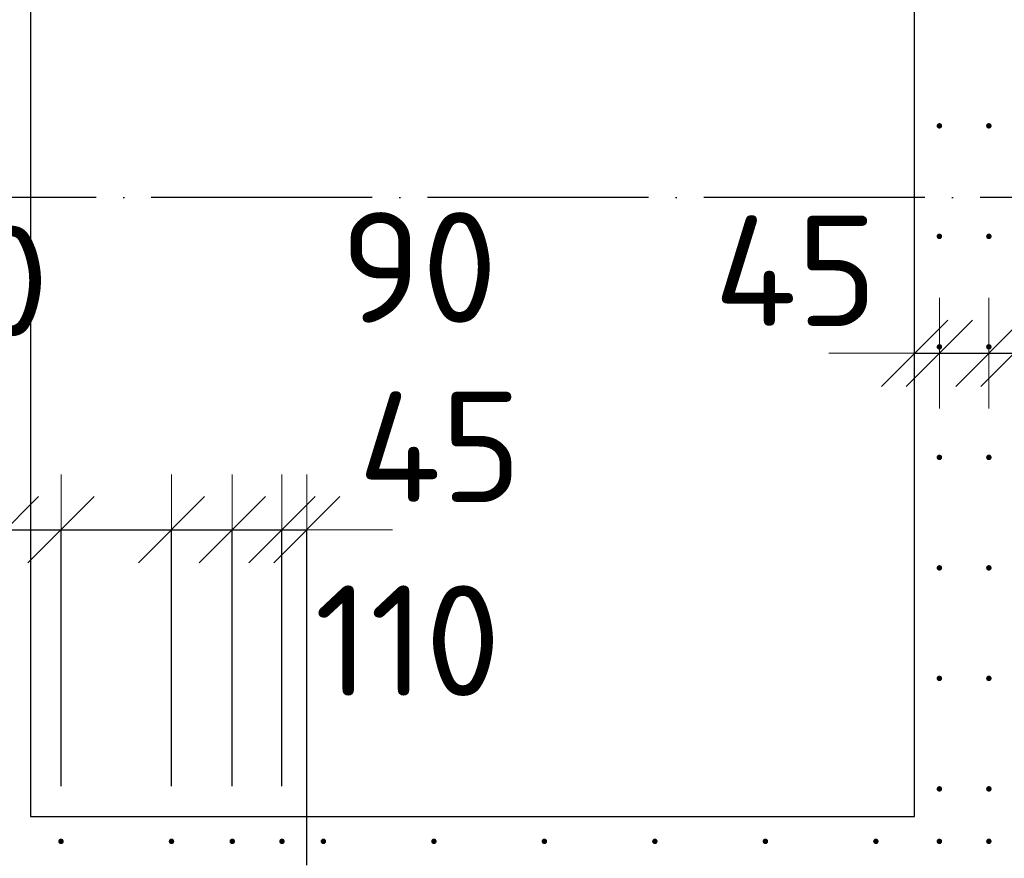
# Model space of a CAD drawing. Header units: millimetres. Extents: x 76517 to 124426, y -73423 to -21861.
# Tile 95 of 114: x 88480 to 90262, y -35576 to -34058. Entities that reach past the tile are written whole.
import ezdxf

# ---------------------------------------------------------------- set-up
doc = ezdxf.new("R2010")
doc.units = ezdxf.units.MM
doc.header["$PDMODE"] = 65
doc.linetypes.add('______11', pattern=[500, 400, -50, 0, -50])
doc.linetypes.add('______5', pattern=[1100, 800, -100, 100, -100])
for name, color, linetype, lineweight in [('Арм.стержн. Выпуски', 180, 'Continuous', 35), ('Размерная линия_ общее_1', 7, 'Continuous', 13), ('Стена_ общее', 7, 'Continuous', 35)]:
    doc.layers.add(name, color=color, linetype=linetype, lineweight=lineweight)
doc.layers.add('Осевая линия_ общее', color=7, linetype='______5', lineweight=13, true_color=0xa0a0a0)
doc.styles.add('ISOCPEUR', font='ISOCPEUR')
doc.dimstyles.new('DIMSTYLE_10', dxfattribs={"dimtxt": 200, "dimasz": 200, "dimexe": 0, "dimexo": 0, "dimgap": 100, "dimtad": 2, "dimdec": 0, "dimrnd": 5, "dimzin": 12, "dimdsep": 46, "dimtxsty": 'ISOCPEUR', "dimblk1": 'ALL_ML_STRICH', "dimblk2": 'ALL_ML_STRICH', "dimsah": 1, "dimcen": 0, "dimclrd": 7, "dimclre": 256, "dimclrt": 7, "dimadec": 0, "dimazin": 0, "dimtfac": 1, "dimtdec": 0, "dimtix": 1, "dimtmove": 2, "dimatfit": 3, "dimfxl": 0, "dimtvp": 1.2, "dimtzin": 0, "dimlwd": 0, "dimlwe": -3, "dimarcsym": 0})
doc.dimstyles.new('DIMSTYLE_15', dxfattribs={"dimtxt": 200, "dimasz": 200, "dimexe": 0, "dimexo": 0, "dimgap": 100, "dimtad": 0, "dimdec": 0, "dimrnd": 5, "dimzin": 12, "dimdsep": 46, "dimtxsty": 'ISOCPEUR', "dimblk1": 'ALL_ML_STRICH', "dimblk2": 'ALL_ML_STRICH', "dimsah": 1, "dimcen": 0, "dimclrd": 7, "dimclre": 256, "dimclrt": 7, "dimadec": 0, "dimazin": 0, "dimtfac": 1, "dimtdec": 0, "dimtix": 1, "dimtmove": 2, "dimatfit": 3, "dimfxl": 0, "dimtvp": 1.2, "dimtzin": 0, "dimlwd": 0, "dimlwe": -3, "dimarcsym": 0})

# ---------------------------------------------------------------- blocks, each defined once
blk = doc.blocks.new('ALL_ML_STRICH')
at = {"color": 0, "linetype": 'ByBlock', "lineweight": -2}
for p, q in [((0, -0.5), (0, 0.5)), ((-0.3, -0.3), (0.3, 0.3)), ((-1, 0), (0.5, 0))]:
    blk.add_line(p, q, dxfattribs=at)
blk = doc.blocks.new('*D133')
at = {"layer": 'DEFPOINTS', "color": 7, "linetype": 'Continuous', "lineweight": 13, "transparency": 33554687}
for p in [(88454.5, -34981), (88454.5, -35450), (88555, -35545)]:
    blk.add_point(p, dxfattribs=at)
at = {"layer": 'Размерная линия_ общее_1', "color": 253, "linetype": 'Continuous', "lineweight": -2, "true_color": 0xa0a0a0, "transparency": 33554687}
for p, q in [((88454.5, -35350), (88454.5, -34981)), ((88555, -35445), (88555, -34981))]:
    blk.add_line(p, q, dxfattribs=at)
at = {"layer": 'Размерная линия_ общее_1', "color": 7, "linetype": 'Continuous', "lineweight": -2, "transparency": 33554687}
blk.add_line((88454.5, -34981), (88555, -34981), dxfattribs=at)
at = {"layer": 'Размерная линия_ общее_1', "color": 7, "linetype": 'Continuous', "lineweight": 13, "transparency": 33554687, "xscale": 200, "yscale": 200, "zscale": 200, "rotation": 180}
blk.add_blockref('ALL_ML_STRICH', (88454.5, -34981), dxfattribs=at)
at = {"layer": 'Размерная линия_ общее_1', "color": 7, "linetype": 'Continuous', "lineweight": 13, "transparency": 33554687, "xscale": 200, "yscale": 200, "zscale": 200}
blk.add_blockref('ALL_ML_STRICH', (88555, -34981), dxfattribs=at)
at = {"layer": 'Размерная линия_ общее_1', "color": 7, "linetype": 'Continuous', "lineweight": 13, "transparency": 33554687, "insert": (88258.3, -34829.5), "char_height": 200, "width": 600, "attachment_point": 5, "style": 'ISOCPEUR'}
blk.add_mtext('\\A1;{100}', dxfattribs=at)
blk = doc.blocks.new('*D134')
at = {"layer": 'DEFPOINTS', "color": 7, "linetype": 'Continuous', "lineweight": 13, "transparency": 33554687}
for p in [(88555, -34981), (88555, -35545), (88755, -35545)]:
    blk.add_point(p, dxfattribs=at)
at = {"layer": 'Размерная линия_ общее_1', "color": 253, "linetype": 'Continuous', "lineweight": -2, "true_color": 0xa0a0a0, "transparency": 33554687}
for p, q in [((88555, -35445), (88555, -34981)), ((88755, -35445), (88755, -34981))]:
    blk.add_line(p, q, dxfattribs=at)
at = {"layer": 'Размерная линия_ общее_1', "color": 7, "linetype": 'Continuous', "lineweight": -2, "transparency": 33554687}
blk.add_line((88555, -34981), (88755, -34981), dxfattribs=at)
at = {"layer": 'Размерная линия_ общее_1', "color": 7, "linetype": 'Continuous', "lineweight": 13, "transparency": 33554687, "xscale": 200, "yscale": 200, "zscale": 200, "rotation": 180}
blk.add_blockref('ALL_ML_STRICH', (88555, -34981), dxfattribs=at)
at = {"layer": 'Размерная линия_ общее_1', "color": 7, "linetype": 'Continuous', "lineweight": 13, "transparency": 33554687, "xscale": 200, "yscale": 200, "zscale": 200}
blk.add_blockref('ALL_ML_STRICH', (88755, -34981), dxfattribs=at)
at = {"layer": 'Размерная линия_ общее_1', "color": 7, "linetype": 'Continuous', "lineweight": 13, "transparency": 33554687, "insert": (88327.7, -34530.8), "char_height": 200, "width": 600, "attachment_point": 5, "style": 'ISOCPEUR'}
blk.add_mtext('\\A1;{200}', dxfattribs=at)
blk = doc.blocks.new('*D135')
at = {"layer": 'DEFPOINTS', "color": 7, "linetype": 'Continuous', "lineweight": 13, "transparency": 33554687}
for p in [(88755, -34981), (88755, -35545), (88865, -35545)]:
    blk.add_point(p, dxfattribs=at)
at = {"layer": 'Размерная линия_ общее_1', "color": 253, "linetype": 'Continuous', "lineweight": -2, "true_color": 0xa0a0a0, "transparency": 33554687}
for p, q in [((88755, -35445), (88755, -34981)), ((88865, -35445), (88865, -34981))]:
    blk.add_line(p, q, dxfattribs=at)
at = {"layer": 'Размерная линия_ общее_1', "color": 7, "linetype": 'Continuous', "lineweight": -2, "transparency": 33554687}
blk.add_line((88755, -34981), (88865, -34981), dxfattribs=at)
at = {"layer": 'Размерная линия_ общее_1', "color": 7, "linetype": 'Continuous', "lineweight": 13, "transparency": 33554687, "xscale": 200, "yscale": 200, "zscale": 200, "rotation": 180}
blk.add_blockref('ALL_ML_STRICH', (88755, -34981), dxfattribs=at)
at = {"layer": 'Размерная линия_ общее_1', "color": 7, "linetype": 'Continuous', "lineweight": 13, "transparency": 33554687, "xscale": 200, "yscale": 200, "zscale": 200}
blk.add_blockref('ALL_ML_STRICH', (88865, -34981), dxfattribs=at)
at = {"layer": 'Размерная линия_ общее_1', "color": 7, "linetype": 'Continuous', "lineweight": 13, "transparency": 33554687, "insert": (89182.5, -35181.8), "char_height": 200, "width": 600, "attachment_point": 5, "style": 'ISOCPEUR'}
blk.add_mtext('\\A1;{110}', dxfattribs=at)
blk = doc.blocks.new('*D136')
at = {"layer": 'DEFPOINTS', "color": 7, "linetype": 'Continuous', "lineweight": 13, "transparency": 33554687}
for p in [(88865, -34981), (88865, -35545), (88955, -35545)]:
    blk.add_point(p, dxfattribs=at)
at = {"layer": 'Размерная линия_ общее_1', "color": 253, "linetype": 'Continuous', "lineweight": -2, "true_color": 0xa0a0a0, "transparency": 33554687}
for p, q in [((88865, -35445), (88865, -34981)), ((88955, -35445), (88955, -34981))]:
    blk.add_line(p, q, dxfattribs=at)
at = {"layer": 'Размерная линия_ общее_1', "color": 7, "linetype": 'Continuous', "lineweight": -2, "transparency": 33554687}
blk.add_line((88865, -34981), (88955, -34981), dxfattribs=at)
at = {"layer": 'Размерная линия_ общее_1', "color": 7, "linetype": 'Continuous', "lineweight": 13, "transparency": 33554687, "xscale": 200, "yscale": 200, "zscale": 200}
blk.add_blockref('ALL_ML_STRICH', (88955, -34981), dxfattribs=at)
at = {"layer": 'Размерная линия_ общее_1', "color": 7, "linetype": 'Continuous', "lineweight": 13, "transparency": 33554687, "xscale": 200, "yscale": 200, "zscale": 200, "rotation": 180}
blk.add_blockref('ALL_ML_STRICH', (88865, -34981), dxfattribs=at)
at = {"layer": 'Размерная линия_ общее_1', "color": 7, "linetype": 'Continuous', "lineweight": 13, "transparency": 33554687, "insert": (89203, -34506.2), "char_height": 200, "width": 400, "attachment_point": 5, "style": 'ISOCPEUR'}
blk.add_mtext('\\A1;{90}', dxfattribs=at)
blk = doc.blocks.new('*D137')
at = {"layer": 'DEFPOINTS', "color": 7, "linetype": 'Continuous', "lineweight": 13, "transparency": 33554687}
for p in [(88955, -34981), (88955, -35545), (89000, -35687.9)]:
    blk.add_point(p, dxfattribs=at)
at = {"layer": 'Размерная линия_ общее_1', "color": 253, "linetype": 'Continuous', "lineweight": -2, "true_color": 0xa0a0a0, "transparency": 33554687}
for p, q in [((88955, -35445), (88955, -34981)), ((89000, -35587.9), (89000, -34981))]:
    blk.add_line(p, q, dxfattribs=at)
at = {"layer": 'Размерная линия_ общее_1', "color": 7, "linetype": 'Continuous', "lineweight": -2, "transparency": 33554687}
blk.add_line((88955, -34981), (89000, -34981), dxfattribs=at)
at = {"layer": 'Размерная линия_ общее_1', "color": 7, "linetype": 'Continuous', "lineweight": 13, "transparency": 33554687, "xscale": 200, "yscale": 200, "zscale": 200}
blk.add_blockref('ALL_ML_STRICH', (89000, -34981), dxfattribs=at)
at = {"layer": 'Размерная линия_ общее_1', "color": 7, "linetype": 'Continuous', "lineweight": 13, "transparency": 33554687, "xscale": 200, "yscale": 200, "zscale": 200, "rotation": 180}
blk.add_blockref('ALL_ML_STRICH', (88955, -34981), dxfattribs=at)
at = {"layer": 'Размерная линия_ общее_1', "color": 7, "linetype": 'Continuous', "lineweight": 13, "transparency": 33554687, "insert": (89240.8, -34830.9), "char_height": 200, "width": 400, "attachment_point": 5, "style": 'ISOCPEUR'}
blk.add_mtext('\\A1;{45}', dxfattribs=at)
blk = doc.blocks.new('*D578')
at = {"layer": 'DEFPOINTS', "color": 7, "linetype": 'Continuous', "lineweight": 13, "transparency": 33554687}
for p in [(90100, -34649.6), (90100, -34661.6), (90145, -34715.5)]:
    blk.add_point(p, dxfattribs=at)
at = {"layer": 'Размерная линия_ общее_1', "color": 253, "linetype": 'Continuous', "lineweight": -2, "true_color": 0xa0a0a0, "transparency": 33554687}
for p, q in [((90100, -34661.6), (90100, -34661.6)), ((90145, -34661.6), (90145, -34661.6))]:
    blk.add_line(p, q, dxfattribs=at)
at = {"layer": 'Размерная линия_ общее_1', "color": 7, "linetype": 'Continuous', "lineweight": -2, "transparency": 33554687}
blk.add_line((90100, -34661.6), (90145, -34661.6), dxfattribs=at)
at = {"layer": 'Размерная линия_ общее_1', "color": 7, "linetype": 'Continuous', "lineweight": 13, "transparency": 33554687, "xscale": 200, "yscale": 200, "zscale": 200}
blk.add_blockref('ALL_ML_STRICH', (90145, -34661.6), dxfattribs=at)
at = {"layer": 'Размерная линия_ общее_1', "color": 7, "linetype": 'Continuous', "lineweight": 13, "transparency": 33554687, "xscale": 200, "yscale": 200, "zscale": 200, "rotation": 180}
blk.add_blockref('ALL_ML_STRICH', (90100, -34661.6), dxfattribs=at)
at = {"layer": 'Размерная линия_ общее_1', "color": 7, "linetype": 'Continuous', "lineweight": 13, "transparency": 33554687, "insert": (89884.8, -34512.3), "char_height": 200, "width": 400, "attachment_point": 5, "style": 'ISOCPEUR'}
blk.add_mtext('\\A1;{45}', dxfattribs=at)
blk = doc.blocks.new('*D579')
at = {"layer": 'DEFPOINTS', "color": 7, "linetype": 'Continuous', "lineweight": 13, "transparency": 33554687}
for p in [(90145, -34661.6), (90145, -34715.5), (90234.5, -34715.5)]:
    blk.add_point(p, dxfattribs=at)
at = {"layer": 'Размерная линия_ общее_1', "color": 253, "linetype": 'Continuous', "lineweight": -2, "true_color": 0xa0a0a0, "transparency": 33554687}
for p, q in [((90145, -34661.6), (90145, -34661.6)), ((90234.5, -34661.6), (90234.5, -34661.6))]:
    blk.add_line(p, q, dxfattribs=at)
at = {"layer": 'Размерная линия_ общее_1', "color": 7, "linetype": 'Continuous', "lineweight": -2, "transparency": 33554687}
blk.add_line((90145, -34661.6), (90234.5, -34661.6), dxfattribs=at)
at = {"layer": 'Размерная линия_ общее_1', "color": 7, "linetype": 'Continuous', "lineweight": 13, "transparency": 33554687, "xscale": 200, "yscale": 200, "zscale": 200}
blk.add_blockref('ALL_ML_STRICH', (90234.5, -34661.6), dxfattribs=at)
at = {"layer": 'Размерная линия_ общее_1', "color": 7, "linetype": 'Continuous', "lineweight": 13, "transparency": 33554687, "xscale": 200, "yscale": 200, "zscale": 200, "rotation": 180}
blk.add_blockref('ALL_ML_STRICH', (90145, -34661.6), dxfattribs=at)
at = {"layer": 'Размерная линия_ общее_1', "color": 7, "linetype": 'Continuous', "lineweight": 13, "transparency": 33554687, "insert": (90443.9, -34192), "char_height": 200, "width": 400, "attachment_point": 5, "style": 'ISOCPEUR'}
blk.add_mtext('\\A1;{90}', dxfattribs=at)
blk = doc.blocks.new('*D580')
at = {"layer": 'DEFPOINTS', "color": 7, "linetype": 'Continuous', "lineweight": 13, "transparency": 33554687}
for p in [(90280, -34642.9), (90234.5, -34661.6), (90234.5, -34715.5)]:
    blk.add_point(p, dxfattribs=at)
at = {"layer": 'Размерная линия_ общее_1', "color": 253, "linetype": 'Continuous', "lineweight": -2, "true_color": 0xa0a0a0, "transparency": 33554687}
for p, q in [((90234.5, -34661.6), (90234.5, -34661.6)), ((90280, -34661.6), (90280, -34661.6))]:
    blk.add_line(p, q, dxfattribs=at)
at = {"layer": 'Размерная линия_ общее_1', "color": 7, "linetype": 'Continuous', "lineweight": -2, "transparency": 33554687}
blk.add_line((90234.5, -34661.6), (90280, -34661.6), dxfattribs=at)
at = {"layer": 'Размерная линия_ общее_1', "color": 7, "linetype": 'Continuous', "lineweight": 13, "transparency": 33554687, "xscale": 200, "yscale": 200, "zscale": 200}
blk.add_blockref('ALL_ML_STRICH', (90280, -34661.6), dxfattribs=at)
at = {"layer": 'Размерная линия_ общее_1', "color": 7, "linetype": 'Continuous', "lineweight": 13, "transparency": 33554687, "xscale": 200, "yscale": 200, "zscale": 200, "rotation": 180}
blk.add_blockref('ALL_ML_STRICH', (90234.5, -34661.6), dxfattribs=at)
at = {"layer": 'Размерная линия_ общее_1', "color": 7, "linetype": 'Continuous', "lineweight": 13, "transparency": 33554687, "insert": (90520.2, -34512), "char_height": 200, "width": 400, "attachment_point": 5, "style": 'ISOCPEUR'}
blk.add_mtext('\\A1;{45}', dxfattribs=at)
blk = doc.blocks.new('*D599')
at = {"layer": 'DEFPOINTS', "color": 7, "linetype": 'Continuous', "lineweight": 13, "transparency": 33554687}
for p in [(88365, -35634.5), (87562.8, -35744.5), (88865, -35744.5)]:
    blk.add_point(p, dxfattribs=at)
at = {"layer": 'Размерная линия_ общее_1', "color": 253, "linetype": 'Continuous', "lineweight": -2, "true_color": 0xa0a0a0, "transparency": 33554687}
for p, q in [((88265, -35634.5), (87562.8, -35634.5)), ((88765, -35744.5), (87562.8, -35744.5))]:
    blk.add_line(p, q, dxfattribs=at)
at = {"layer": 'Размерная линия_ общее_1', "color": 7, "linetype": 'Continuous', "lineweight": -2, "transparency": 33554687}
blk.add_line((87562.8, -35744.5), (87562.8, -35634.5), dxfattribs=at)
at = {"layer": 'Размерная линия_ общее_1', "color": 7, "linetype": 'Continuous', "lineweight": 13, "transparency": 33554687, "xscale": 200, "yscale": 200, "zscale": 200}
for p, rotation in [((87562.8, -35634.5), 90), ((87562.8, -35744.5), 270)]:
    blk.add_blockref('ALL_ML_STRICH', p, dxfattribs=dict(at, rotation=rotation))
at = {"layer": 'Размерная линия_ общее_1', "color": 7, "linetype": 'Continuous', "lineweight": 13, "transparency": 33554687, "insert": (87808.7, -35937.1), "char_height": 200, "width": 600, "attachment_point": 5, "rotation": 90, "style": 'ISOCPEUR'}
blk.add_mtext('\\A1;{110}', dxfattribs=at)

msp = doc.modelspace()

# ---------------------------------------------------------------- hatches: boundary and pattern name
at = {"layer": 'Арм.стержн. Выпуски', "linetype": 'Continuous', "lineweight": 35, "transparency": 33554687}
for points in [[(90150, -34250), (90149.6, -34248.1), (90148.5, -34246.5), (90146.9, -34245.4), (90145, -34245), (90143.1, -34245.4), (90141.5, -34246.5), (90140.4, -34248.1), (90140, -34250), (90140.4, -34252), (90141.5, -34253.6), (90143.1, -34254.7), (90145, -34255), (90146.9, -34254.7), (90148.5, -34253.6), (90149.6, -34252)], [(90239.5, -34250), (90239.2, -34248.1), (90238.1, -34246.5), (90236.4, -34245.4), (90234.5, -34245), (90232.6, -34245.4), (90231, -34246.5), (90229.9, -34248.1), (90229.5, -34250), (90229.9, -34252), (90231, -34253.6), (90232.6, -34254.7), (90234.5, -34255), (90236.4, -34254.7), (90238.1, -34253.6), (90239.2, -34252)], [(90150, -34450), (90149.6, -34448.1), (90148.5, -34446.5), (90146.9, -34445.4), (90145, -34445), (90143.1, -34445.4), (90141.5, -34446.5), (90140.4, -34448.1), (90140, -34450), (90140.4, -34452), (90141.5, -34453.6), (90143.1, -34454.7), (90145, -34455), (90146.9, -34454.7), (90148.5, -34453.6), (90149.6, -34452)], [(90239.5, -34450), (90239.2, -34448.1), (90238.1, -34446.5), (90236.4, -34445.4), (90234.5, -34445), (90232.6, -34445.4), (90231, -34446.5), (90229.9, -34448.1), (90229.5, -34450), (90229.9, -34452), (90231, -34453.6), (90232.6, -34454.7), (90234.5, -34455), (90236.4, -34454.7), (90238.1, -34453.6), (90239.2, -34452)], [(90150, -34650), (90149.6, -34648.1), (90148.5, -34646.5), (90146.9, -34645.4), (90145, -34645), (90143.1, -34645.4), (90141.5, -34646.5), (90140.4, -34648.1), (90140, -34650), (90140.4, -34652), (90141.5, -34653.6), (90143.1, -34654.7), (90145, -34655), (90146.9, -34654.7), (90148.5, -34653.6), (90149.6, -34652)], [(90239.5, -34650), (90239.2, -34648.1), (90238.1, -34646.5), (90236.4, -34645.4), (90234.5, -34645), (90232.6, -34645.4), (90231, -34646.5), (90229.9, -34648.1), (90229.5, -34650), (90229.9, -34652), (90231, -34653.6), (90232.6, -34654.7), (90234.5, -34655), (90236.4, -34654.7), (90238.1, -34653.6), (90239.2, -34652)], [(90150, -34850), (90149.6, -34848.1), (90148.5, -34846.5), (90146.9, -34845.4), (90145, -34845), (90143.1, -34845.4), (90141.5, -34846.5), (90140.4, -34848.1), (90140, -34850), (90140.4, -34852), (90141.5, -34853.6), (90143.1, -34854.7), (90145, -34855), (90146.9, -34854.7), (90148.5, -34853.6), (90149.6, -34852)], [(90239.5, -34850), (90239.2, -34848.1), (90238.1, -34846.5), (90236.4, -34845.4), (90234.5, -34845), (90232.6, -34845.4), (90231, -34846.5), (90229.9, -34848.1), (90229.5, -34850), (90229.9, -34852), (90231, -34853.6), (90232.6, -34854.7), (90234.5, -34855), (90236.4, -34854.7), (90238.1, -34853.6), (90239.2, -34852)], [(90150, -35050), (90149.6, -35048.1), (90148.5, -35046.5), (90146.9, -35045.4), (90145, -35045), (90143.1, -35045.4), (90141.5, -35046.5), (90140.4, -35048.1), (90140, -35050), (90140.4, -35052), (90141.5, -35053.6), (90143.1, -35054.7), (90145, -35055), (90146.9, -35054.7), (90148.5, -35053.6), (90149.6, -35052)], [(90239.5, -35050), (90239.2, -35048.1), (90238.1, -35046.5), (90236.4, -35045.4), (90234.5, -35045), (90232.6, -35045.4), (90231, -35046.5), (90229.9, -35048.1), (90229.5, -35050), (90229.9, -35052), (90231, -35053.6), (90232.6, -35054.7), (90234.5, -35055), (90236.4, -35054.7), (90238.1, -35053.6), (90239.2, -35052)], [(90150, -35250), (90149.6, -35248.1), (90148.5, -35246.5), (90146.9, -35245.4), (90145, -35245), (90143.1, -35245.4), (90141.5, -35246.5), (90140.4, -35248.1), (90140, -35250), (90140.4, -35252), (90141.5, -35253.6), (90143.1, -35254.7), (90145, -35255), (90146.9, -35254.7), (90148.5, -35253.6), (90149.6, -35252)], [(90239.5, -35250), (90239.2, -35248.1), (90238.1, -35246.5), (90236.4, -35245.4), (90234.5, -35245), (90232.6, -35245.4), (90231, -35246.5), (90229.9, -35248.1), (90229.5, -35250), (90229.9, -35252), (90231, -35253.6), (90232.6, -35254.7), (90234.5, -35255), (90236.4, -35254.7), (90238.1, -35253.6), (90239.2, -35252)], [(90150, -35450), (90149.6, -35448.1), (90148.5, -35446.5), (90146.9, -35445.4), (90145, -35445), (90143.1, -35445.4), (90141.5, -35446.5), (90140.4, -35448.1), (90140, -35450), (90140.4, -35452), (90141.5, -35453.6), (90143.1, -35454.7), (90145, -35455), (90146.9, -35454.7), (90148.5, -35453.6), (90149.6, -35452)], [(90239.5, -35450), (90239.2, -35448.1), (90238.1, -35446.5), (90236.4, -35445.4), (90234.5, -35445), (90232.6, -35445.4), (90231, -35446.5), (90229.9, -35448.1), (90229.5, -35450), (90229.9, -35452), (90231, -35453.6), (90232.6, -35454.7), (90234.5, -35455), (90236.4, -35454.7), (90238.1, -35453.6), (90239.2, -35452)], [(88560, -35545), (88559.6, -35543.1), (88558.6, -35541.5), (88556.9, -35540.4), (88555, -35540), (88553.1, -35540.4), (88551.5, -35541.5), (88550.4, -35543.1), (88550, -35545), (88550.4, -35547), (88551.5, -35548.6), (88553.1, -35549.7), (88555, -35550), (88556.9, -35549.7), (88558.6, -35548.6), (88559.6, -35547)], [(88760, -35545), (88759.6, -35543.1), (88758.6, -35541.5), (88756.9, -35540.4), (88755, -35540), (88753.1, -35540.4), (88751.5, -35541.5), (88750.4, -35543.1), (88750, -35545), (88750.4, -35547), (88751.5, -35548.6), (88753.1, -35549.7), (88755, -35550), (88756.9, -35549.7), (88758.6, -35548.6), (88759.6, -35547)], [(88870, -35545), (88869.6, -35543.1), (88868.6, -35541.5), (88866.9, -35540.4), (88865, -35540), (88863.1, -35540.4), (88861.5, -35541.5), (88860.4, -35543.1), (88860, -35545), (88860.4, -35547), (88861.5, -35548.6), (88863.1, -35549.7), (88865, -35550), (88866.9, -35549.7), (88868.6, -35548.6), (88869.6, -35547)], [(88960, -35545), (88959.6, -35543.1), (88958.6, -35541.5), (88956.9, -35540.4), (88955, -35540), (88953.1, -35540.4), (88951.5, -35541.5), (88950.4, -35543.1), (88950, -35545), (88950.4, -35547), (88951.5, -35548.6), (88953.1, -35549.7), (88955, -35550), (88956.9, -35549.7), (88958.6, -35548.6), (88959.6, -35547)], [(89035, -35545), (89034.6, -35543.1), (89033.6, -35541.5), (89031.9, -35540.4), (89030, -35540), (89028.1, -35540.4), (89026.5, -35541.5), (89025.4, -35543.1), (89025, -35545), (89025.4, -35546.9), (89026.5, -35548.5), (89028.1, -35549.6), (89030, -35550), (89031.9, -35549.6), (89033.6, -35548.5), (89034.6, -35546.9)], [(89235, -35545), (89234.6, -35543.1), (89233.6, -35541.5), (89231.9, -35540.4), (89230, -35540), (89228.1, -35540.4), (89226.5, -35541.5), (89225.4, -35543.1), (89225, -35545), (89225.4, -35546.9), (89226.5, -35548.5), (89228.1, -35549.6), (89230, -35550), (89231.9, -35549.6), (89233.6, -35548.5), (89234.6, -35546.9)], [(89435, -35545), (89434.6, -35543.1), (89433.6, -35541.5), (89431.9, -35540.4), (89430, -35540), (89428.1, -35540.4), (89426.5, -35541.5), (89425.4, -35543.1), (89425, -35545), (89425.4, -35546.9), (89426.5, -35548.5), (89428.1, -35549.6), (89430, -35550), (89431.9, -35549.6), (89433.6, -35548.5), (89434.6, -35546.9)], [(89635, -35545), (89634.6, -35543.1), (89633.6, -35541.5), (89631.9, -35540.4), (89630, -35540), (89628.1, -35540.4), (89626.5, -35541.5), (89625.4, -35543.1), (89625, -35545), (89625.4, -35546.9), (89626.5, -35548.5), (89628.1, -35549.6), (89630, -35550), (89631.9, -35549.6), (89633.6, -35548.5), (89634.6, -35546.9)], [(89835, -35545), (89834.6, -35543.1), (89833.6, -35541.5), (89831.9, -35540.4), (89830, -35540), (89828.1, -35540.4), (89826.5, -35541.5), (89825.4, -35543.1), (89825, -35545), (89825.4, -35546.9), (89826.5, -35548.5), (89828.1, -35549.6), (89830, -35550), (89831.9, -35549.6), (89833.6, -35548.5), (89834.6, -35546.9)], [(90035, -35545), (90034.6, -35543.1), (90033.6, -35541.5), (90031.9, -35540.4), (90030, -35540), (90028.1, -35540.4), (90026.5, -35541.5), (90025.4, -35543.1), (90025, -35545), (90025.4, -35546.9), (90026.5, -35548.5), (90028.1, -35549.6), (90030, -35550), (90031.9, -35549.6), (90033.6, -35548.5), (90034.6, -35546.9)], [(90150, -35545), (90149.6, -35543.1), (90148.5, -35541.5), (90146.9, -35540.4), (90145, -35540), (90143.1, -35540.4), (90141.5, -35541.5), (90140.4, -35543.1), (90140, -35545), (90140.4, -35546.9), (90141.5, -35548.5), (90143.1, -35549.6), (90145, -35550), (90146.9, -35549.6), (90148.5, -35548.5), (90149.6, -35546.9)], [(90239.5, -35545), (90239.2, -35543.1), (90238.1, -35541.5), (90236.4, -35540.4), (90234.5, -35540), (90232.6, -35540.4), (90231, -35541.5), (90229.9, -35543.1), (90229.5, -35545), (90229.9, -35546.9), (90231, -35548.5), (90232.6, -35549.6), (90234.5, -35550), (90236.4, -35549.6), (90238.1, -35548.5), (90239.2, -35546.9)]]:
    msp.add_hatch(color=4, dxfattribs=at).paths.add_polyline_path(points)

# ---------------------------------------------------------------- linework, layer by layer
at = {"layer": 'Осевая линия_ общее', "color": 253, "linetype": '______11', "lineweight": -3, "true_color": 0xa0a0a0, "transparency": 33554687}
msp.add_line((96620, -34380), (77142.2, -34380), dxfattribs=at)
at = {"layer": 'Стена_ общее', "color": 7, "linetype": 'Continuous', "lineweight": 25, "transparency": 33554687}
for p, q in [((90100, -35500), (90100, -33570)), ((90100, -35500), (90100, -33570)), ((88500, -33750), (88500, -35500)), ((88500, -33750), (88500, -35500)), ((88500, -35500), (90100, -35500)), ((88500, -35500), (90100, -35500))]:
    msp.add_line(p, q, dxfattribs=at)

# ---------------------------------------------------------------- dimensions: what is measured, and where the dimension line sits
at = {"layer": 'Размерная линия_ общее_1', "color": 7, "linetype": 'Continuous', "lineweight": 13, "transparency": 33554687}
for base, p1, p2, dimstyle, picture, middle in [((90234.5313, -34661.6256), (90145, -34661.6256), (90234.5313, -34661.6256), 'DIMSTYLE_10', '*D579', (90443.9087, -34191.9944)), ((88955, -34981), (88865, -35445), (88955, -35445), 'DIMSTYLE_10', '*D136', (89203, -34506.2)), ((90145, -34661.6), (90100, -34661.6), (90145, -34661.6), 'DIMSTYLE_10', '*D578', (89884.8, -34512.3)), ((90280, -34661.6256), (90234.5313, -34661.6256), (90280, -34661.6256), 'DIMSTYLE_10', '*D580', (90520.1925, -34512.0427)), ((88755, -34981), (88555, -35445), (88755, -35445), 'DIMSTYLE_10', '*D134', (88327.7, -34530.8)), ((88555.0282, -34981.0306), (88454.5313, -35350.0417), (88555.0282, -35445.042), 'DIMSTYLE_10', '*D133', (88258.2946, -34829.5078)), ((89000, -34981), (88955, -35445), (89000, -35587.9), 'DIMSTYLE_10', '*D137', (89240.8, -34830.9)), ((88865, -34981), (88755, -35445), (88865, -35445), 'DIMSTYLE_15', '*D135', (89182.5, -35181.8))]:
    dim = msp.add_linear_dim(base=base, p1=p1, p2=p2, dimstyle=dimstyle, override={"dimpost": '<>', "dimclrd": 7, "dimclre": 253, "dimclrt": 7, "dimlwd": 0, "dimlwe": 65533}, dxfattribs=at)
    dim.commit()
    dim.dimension.update_dxf_attribs({"geometry": picture, "text_midpoint": middle, "dimtype": 160})
dim = msp.add_linear_dim(base=(87562.8, -35634.5), p1=(88765, -35744.5), p2=(88265, -35634.5), angle=90, dimstyle='DIMSTYLE_15', override={"dimpost": '<>', "dimclrd": 7, "dimclre": 253, "dimclrt": 7, "dimlwd": 0, "dimlwe": 65533}, dxfattribs=at)
dim.commit()
dim.dimension.update_dxf_attribs({"geometry": '*D599', "text_midpoint": (87808.7, -35937.1), "dimtype": 160})

doc.saveas('drawing.dxf')
